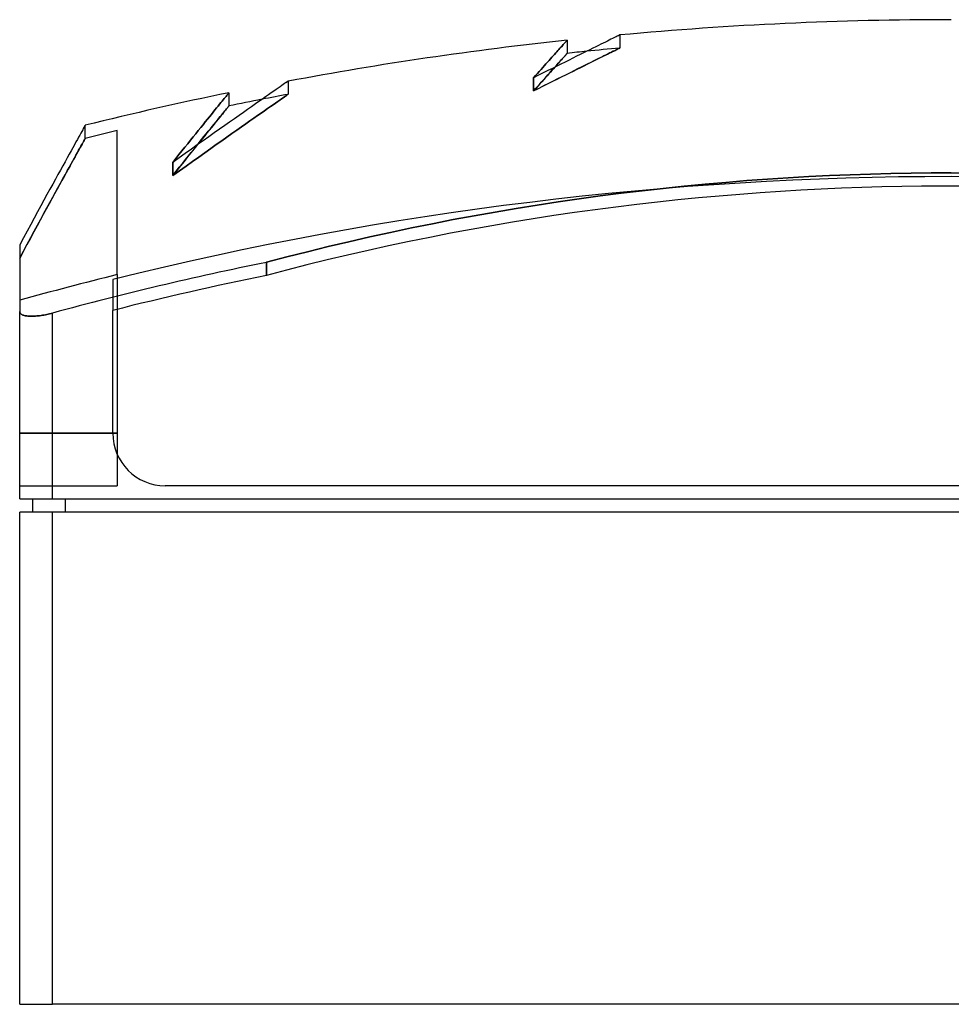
# Model space of a CAD drawing. Header units: millimetres. Extents: x -142 to 142, y -20 to 150.
# Tile 1 of 2: x -142 to 0, y 0 to 150. Entities that reach past the tile are written whole.
import ezdxf

# ---------------------------------------------------------------- set-up
doc = ezdxf.new("R2010")
doc.units = ezdxf.units.MM
doc.layers.add('MAIN-1', color=7, linetype='Continuous')
doc.layers.add('MAIN-2', color=7, linetype='Continuous')

msp = doc.modelspace()

# ---------------------------------------------------------------- linework, layer by layer
at = {"layer": 'MAIN-1'}
for p, q in [((-51.88, 147.02), (-52.14, 146.89)), ((-51.64, 147.13), (-51.88, 147.02)), ((-51.43, 147.24), (-51.64, 147.13)), ((-51.24, 147.33), (-51.43, 147.24)), ((-51.08, 147.41), (-51.24, 147.33)), ((-50.93, 147.48), (-51.08, 147.41)), ((-50.82, 147.54), (-50.93, 147.48)), ((-50.72, 147.59), (-50.82, 147.54)), ((-50.74, 147.58), (-50.68, 147.61)), ((-50.64, 147.63), (-50.72, 147.59)), ((-50.68, 147.61), (-50.63, 147.63)), ((-50.59, 147.65), (-50.64, 147.63)), ((-50.63, 147.63), (-50.6, 147.65)), ((-50.6, 147.65), (-50.57, 147.66)), ((-50.56, 147.67), (-50.59, 147.65)), ((-50.57, 147.66), (-50.56, 147.67)), ((-50.56, 147.67), (-50.55, 147.67)), ((-50.55, 147.67), (-50.56, 147.67)), ((-59.8, 145.48), (-59.65, 145.64)), ((-59.65, 145.64), (-59.52, 145.8)), ((-59.52, 145.8), (-59.39, 145.94)), ((-59.39, 145.94), (-59.27, 146.07)), ((-59.27, 146.07), (-59.16, 146.2)), ((-59.16, 146.2), (-59.06, 146.31)), ((-59.06, 146.31), (-58.97, 146.41)), ((-58.97, 146.41), (-58.89, 146.5)), ((-58.89, 146.5), (-58.81, 146.58)), ((-58.81, 146.58), (-58.75, 146.65)), ((-58.75, 146.65), (-58.7, 146.71)), ((-58.7, 146.71), (-58.65, 146.76)), ((-58.65, 146.76), (-58.61, 146.8)), ((-58.61, 146.8), (-58.59, 146.83)), ((-58.59, 146.83), (-58.57, 146.86)), ((-58.57, 146.86), (-58.55, 146.87)), ((-58.55, 146.87), (-58.55, 146.87)), ((-58.55, 146.87), (-58.55, 144.87)), ((-54.63, 145.65), (-55.08, 145.43)), ((-54.2, 145.87), (-54.63, 145.65)), ((-53.8, 146.07), (-54.2, 145.87)), ((-53.42, 146.25), (-53.8, 146.07)), ((-53.06, 146.43), (-53.42, 146.25)), ((-52.73, 146.59), (-53.06, 146.43)), ((-52.42, 146.75), (-52.73, 146.59)), ((-52.14, 146.89), (-52.42, 146.75)), ((-61.31, 143.79), (-61.09, 144.04)), ((-61.09, 144.04), (-60.88, 144.28)), ((-60.88, 144.28), (-60.68, 144.5)), ((-60.68, 144.5), (-60.48, 144.72)), ((-60.48, 144.72), (-60.3, 144.93)), ((-60.3, 144.93), (-60.12, 145.12)), ((-60.12, 145.12), (-59.96, 145.31)), ((-59.96, 145.31), (-59.8, 145.48)), ((-59.3, 144.04), (-59.43, 143.89)), ((-59.18, 144.17), (-59.3, 144.04)), ((-59.07, 144.29), (-59.18, 144.17)), ((-58.97, 144.4), (-59.07, 144.29)), ((-58.88, 144.5), (-58.97, 144.4)), ((-58.81, 144.59), (-58.88, 144.5)), ((-58.74, 144.67), (-58.81, 144.59)), ((-58.68, 144.73), (-58.74, 144.67)), ((-58.63, 144.78), (-58.68, 144.73)), ((-58.6, 144.82), (-58.63, 144.78)), ((-58.57, 144.85), (-58.6, 144.82)), ((-58.56, 144.87), (-58.57, 144.85)), ((-58.55, 144.87), (-58.56, 144.87)), ((-57.68, 144.14), (-58.26, 143.85)), ((-57.11, 144.42), (-57.68, 144.14)), ((-56.57, 144.69), (-57.11, 144.42)), ((-56.05, 144.95), (-56.57, 144.69)), ((-55.55, 145.2), (-56.05, 144.95)), ((-55.08, 145.43), (-55.55, 145.2)), ((-62.54, 142.42), (-62.28, 142.71)), ((-62.28, 142.71), (-62.02, 143)), ((-62.02, 143), (-61.78, 143.27)), ((-61.78, 143.27), (-61.54, 143.54)), ((-61.54, 143.54), (-61.31, 143.79)), ((-60.81, 142.58), (-61.5, 142.24)), ((-60.14, 142.91), (-60.81, 142.58)), ((-60.25, 142.98), (-60.44, 142.76)), ((-60.07, 143.19), (-60.25, 142.98)), ((-59.5, 143.24), (-60.14, 142.91)), ((-59.89, 143.38), (-60.07, 143.19)), ((-59.73, 143.56), (-59.89, 143.38)), ((-59.58, 143.73), (-59.73, 143.56)), ((-59.43, 143.89), (-59.58, 143.73)), ((-58.87, 143.55), (-59.5, 143.24)), ((-58.26, 143.85), (-58.87, 143.55)), ((-62.92, 141.53), (-63.66, 141.16)), ((-63.66, 141.16), (-63.37, 141.48)), ((-63.37, 141.48), (-63.09, 141.8)), ((-63.09, 141.8), (-62.81, 142.11)), ((-62.2, 141.89), (-62.92, 141.53)), ((-62.81, 142.11), (-62.54, 142.42)), ((-61.5, 142.24), (-62.2, 141.89)), ((-102.59, 139.59), (-102.91, 139.37)), ((-102.3, 139.79), (-102.59, 139.59)), ((-102.04, 139.97), (-102.3, 139.79)), ((-101.82, 140.13), (-102.04, 139.97)), ((-101.62, 140.26), (-101.82, 140.13)), ((-101.46, 140.38), (-101.62, 140.26)), ((-101.33, 140.47), (-101.46, 140.38)), ((-101.36, 140.45), (-101.28, 140.5)), ((-101.23, 140.54), (-101.33, 140.47)), ((-101.28, 140.5), (-101.21, 140.55)), ((-101.16, 140.59), (-101.23, 140.54)), ((-101.21, 140.55), (-101.16, 140.58)), ((-101.11, 140.62), (-101.16, 140.59)), ((-101.16, 140.58), (-101.13, 140.61)), ((-101.13, 140.61), (-101.11, 140.62)), ((-101.11, 140.62), (-101.1, 140.63)), ((-101.1, 140.63), (-101.11, 140.62)), ((-110.81, 137.99), (-110.68, 138.16)), ((-110.68, 138.16), (-110.55, 138.31)), ((-110.55, 138.31), (-110.44, 138.45)), ((-110.44, 138.45), (-110.35, 138.56)), ((-110.35, 138.56), (-110.27, 138.66)), ((-110.27, 138.66), (-110.21, 138.73)), ((-110.21, 138.73), (-110.16, 138.79)), ((-110.16, 138.79), (-110.13, 138.83)), ((-110.13, 138.83), (-110.11, 138.86)), ((-110.11, 138.86), (-110.1, 138.87)), ((-110.1, 138.87), (-110.1, 136.87)), ((-104.53, 138.24), (-105.01, 137.9)), ((-104.07, 138.56), (-104.53, 138.24)), ((-103.65, 138.85), (-104.07, 138.56)), ((-103.27, 139.12), (-103.65, 138.85)), ((-102.91, 139.37), (-103.27, 139.12)), ((-112.23, 136.25), (-111.98, 136.56)), ((-111.98, 136.56), (-111.75, 136.85)), ((-111.75, 136.85), (-111.53, 137.11)), ((-111.53, 137.11), (-111.33, 137.36)), ((-111.33, 137.36), (-111.14, 137.59)), ((-111.14, 137.59), (-110.97, 137.8)), ((-110.97, 137.8), (-110.81, 137.99)), ((-110.4, 136.5), (-110.51, 136.37)), ((-110.31, 136.61), (-110.4, 136.5)), ((-110.23, 136.7), (-110.31, 136.61)), ((-110.17, 136.78), (-110.23, 136.7)), ((-110.13, 136.83), (-110.17, 136.78)), ((-110.11, 136.86), (-110.13, 136.83)), ((-110.1, 136.87), (-110.11, 136.86)), ((-106.65, 136.75), (-107.26, 136.33)), ((-106.07, 137.16), (-106.65, 136.75)), ((-105.53, 137.54), (-106.07, 137.16)), ((-105.01, 137.9), (-105.53, 137.54)), ((-113.39, 134.83), (-113.07, 135.21)), ((-113.07, 135.21), (-112.78, 135.58)), ((-112.78, 135.58), (-112.5, 135.92)), ((-112.5, 135.92), (-112.23, 136.25)), ((-111.51, 135.14), (-111.74, 134.86)), ((-111.3, 135.39), (-111.51, 135.14)), ((-111.11, 135.63), (-111.3, 135.39)), ((-110.93, 135.85), (-111.11, 135.63)), ((-110.77, 136.04), (-110.93, 135.85)), ((-110.63, 136.22), (-110.77, 136.04)), ((-110.51, 136.37), (-110.63, 136.22)), ((-108.57, 135.41), (-109.27, 134.91)), ((-107.9, 135.88), (-108.57, 135.41)), ((-107.26, 136.33), (-107.9, 135.88)), ((-132.2, 133.56), (-132.3, 133.4)), ((-132.13, 133.69), (-132.2, 133.56)), ((-132.15, 133.66), (-132.1, 133.74)), ((-132.07, 133.79), (-132.13, 133.69)), ((-132.1, 133.74), (-132.06, 133.81)), ((-132.03, 133.87), (-132.07, 133.79)), ((-132.06, 133.81), (-132.04, 133.86)), ((-132.04, 133.86), (-132.02, 133.9)), ((-132.01, 133.91), (-132.03, 133.87)), ((-132.02, 133.9), (-132, 133.92)), ((-132, 133.93), (-132.01, 133.91)), ((-132, 133.92), (-132, 133.93)), ((-114.78, 133.11), (-114.41, 133.56)), ((-114.41, 133.56), (-114.05, 134)), ((-114.05, 134), (-113.71, 134.42)), ((-113.71, 134.42), (-113.39, 134.83)), ((-112.81, 133.54), (-113.12, 133.15)), ((-112.52, 133.9), (-112.81, 133.54)), ((-112.24, 134.24), (-112.52, 133.9)), ((-111.98, 134.56), (-112.24, 134.24)), ((-111.74, 134.86), (-111.98, 134.56)), ((-110.75, 133.87), (-111.54, 133.32)), ((-110, 134.4), (-110.75, 133.87)), ((-109.27, 134.91), (-110, 134.4)), ((-133.01, 132.11), (-133.21, 131.76)), ((-132.83, 132.43), (-133.01, 132.11)), ((-132.67, 132.72), (-132.83, 132.43)), ((-132.53, 132.98), (-132.67, 132.72)), ((-132.4, 133.2), (-132.53, 132.98)), ((-132.3, 133.4), (-132.4, 133.2)), ((-115.97, 131.63), (-115.56, 132.14)), ((-115.56, 132.14), (-115.16, 132.63)), ((-115.16, 132.63), (-114.78, 133.11)), ((-113.79, 132.32), (-114.15, 131.88)), ((-113.18, 132.16), (-114.04, 131.55)), ((-113.45, 132.75), (-113.79, 132.32)), ((-113.12, 133.15), (-113.45, 132.75)), ((-112.35, 132.75), (-113.18, 132.16)), ((-111.54, 133.32), (-112.35, 132.75)), ((-133.65, 130.95), (-133.91, 130.5)), ((-133.42, 131.37), (-133.65, 130.95)), ((-133.21, 131.76), (-133.42, 131.37)), ((-117.27, 130.01), (-116.82, 130.57)), ((-116.82, 130.57), (-116.39, 131.11)), ((-116.39, 131.11), (-115.97, 131.63)), ((-114.93, 130.92), (-115.83, 130.28)), ((-114.04, 131.55), (-114.93, 130.92)), ((-114.53, 131.41), (-114.93, 130.92)), ((-114.15, 131.88), (-114.53, 131.41)), ((-134.46, 129.5), (-134.76, 128.95)), ((-134.17, 130.02), (-134.46, 129.5)), ((-133.91, 130.5), (-134.17, 130.02)), ((-118.19, 128.86), (-117.73, 129.44)), ((-117.73, 129.44), (-117.27, 130.01)), ((-116.76, 129.62), (-117.71, 128.95)), ((-115.83, 130.28), (-116.76, 129.62)), ((-135.43, 127.75), (-135.78, 127.1)), ((-135.09, 128.36), (-135.43, 127.75)), ((-134.76, 128.95), (-135.09, 128.36)), ((-117.71, 128.95), (-118.67, 128.26)), ((-118.67, 128.26), (-118.19, 128.86)), ((-136.16, 126.42), (-136.55, 125.7)), ((-135.78, 127.1), (-136.16, 126.42)), ((-24.86, 125.91), (-21.71, 126.09)), ((-21.71, 126.09), (-18.57, 126.24)), ((-18.57, 126.24), (-15.44, 126.37)), ((-15.44, 126.37), (-12.33, 126.48)), ((-12.33, 126.48), (-9.22, 126.56)), ((-9.22, 126.56), (-6.13, 126.62)), ((-6.13, 126.62), (-3.06, 126.66)), ((-3.06, 126.66), (0, 126.67)), ((0, 126.67), (3.06, 126.66)), ((-136.96, 124.95), (-137.39, 124.17)), ((-136.55, 125.7), (-136.96, 124.95)), ((-43.91, 124.3), (-40.72, 124.63)), ((-40.72, 124.63), (-37.53, 124.94)), ((-37.53, 124.94), (-34.35, 125.22)), ((-34.35, 125.22), (-31.18, 125.48)), ((-31.18, 125.48), (-28.01, 125.71)), ((-28.01, 125.71), (-24.86, 125.91)), ((-10.6, 124.53), (-13.66, 124.44)), ((-7.56, 124.6), (-10.6, 124.53)), ((-4.52, 124.64), (-7.56, 124.6)), ((-1.5, 124.66), (-4.52, 124.64)), ((1.5, 124.66), (-1.5, 124.66)), ((-137.84, 123.35), (-138.3, 122.51)), ((-137.39, 124.17), (-137.84, 123.35)), ((-56.7, 122.71), (-53.5, 123.15)), ((-53.5, 123.15), (-50.3, 123.56)), ((-50.3, 123.56), (-47.1, 123.94)), ((-47.1, 123.94), (-43.91, 124.3)), ((-35.38, 123.13), (-38.52, 122.85)), ((-32.25, 123.39), (-35.38, 123.13)), ((-29.13, 123.63), (-32.25, 123.39)), ((-26.02, 123.84), (-29.13, 123.63)), ((-22.92, 124.02), (-26.02, 123.84)), ((-19.82, 124.19), (-22.92, 124.02)), ((-16.74, 124.32), (-19.82, 124.19)), ((-13.66, 124.44), (-16.74, 124.32)), ((-138.78, 121.63), (-139.28, 120.72)), ((-138.3, 122.51), (-138.78, 121.63)), ((-66.31, 121.24), (-63.11, 121.76)), ((-63.11, 121.76), (-59.91, 122.25)), ((-59.91, 122.25), (-56.7, 122.71)), ((-47.95, 121.84), (-51.11, 121.46)), ((-44.8, 122.2), (-47.95, 121.84)), ((-41.66, 122.54), (-44.8, 122.2)), ((-38.52, 122.85), (-41.66, 122.54)), ((-139.28, 120.72), (-139.79, 119.78)), ((-75.91, 119.54), (-72.71, 120.13)), ((-72.71, 120.13), (-69.51, 120.7)), ((-69.51, 120.7), (-66.31, 121.24)), ((-60.57, 120.15), (-63.73, 119.66)), ((-57.42, 120.61), (-60.57, 120.15)), ((-54.26, 121.04), (-57.42, 120.61)), ((-51.11, 121.46), (-54.26, 121.04)), ((-140.32, 118.8), (-140.86, 117.79)), ((-139.79, 119.78), (-140.32, 118.8)), ((-82.29, 118.27), (-79.1, 118.92)), ((-79.1, 118.92), (-75.91, 119.54)), ((-70.04, 118.61), (-73.19, 118.04)), ((-66.89, 119.15), (-70.04, 118.61)), ((-63.73, 119.66), (-66.89, 119.15)), ((-140.86, 117.79), (-141.42, 116.76)), ((-88.65, 116.9), (-85.47, 117.6)), ((-85.47, 117.6), (-82.29, 118.27)), ((-76.34, 117.46), (-79.49, 116.84)), ((-73.19, 118.04), (-76.34, 117.46)), ((-141.42, 116.76), (-142, 115.69)), ((-142, 115.69), (-142, 105.57)), ((-94.97, 115.43), (-91.81, 116.18)), ((-91.81, 116.18), (-88.65, 116.9)), ((-85.76, 115.54), (-88.89, 114.85)), ((-82.62, 116.2), (-85.76, 115.54)), ((-79.49, 116.84), (-82.62, 116.2)), ((-101.27, 113.86), (-98.13, 114.66)), ((-98.13, 114.66), (-94.97, 115.43)), ((-92.01, 114.14), (-95.12, 113.4)), ((-88.89, 114.85), (-92.01, 114.14)), ((-104.4, 113.04), (-101.27, 113.86)), ((-104.4, 111.04), (-104.4, 113.04)), ((-98.22, 112.63), (-101.32, 111.85)), ((-95.12, 113.4), (-98.22, 112.63)), ((-101.32, 111.85), (-104.4, 111.04)), ((-142, 105.57), (-142, 105.51)), ((-142, 77), (-142, 105.57)), ((-142, 105.51), (-141.98, 105.44)), ((-141.98, 105.44), (-141.96, 105.38)), ((-141.96, 105.38), (-141.93, 105.32)), ((-141.93, 105.32), (-141.88, 105.26)), ((-141.88, 105.26), (-141.83, 105.2)), ((-141.83, 105.2), (-141.77, 105.15)), ((-141.77, 105.15), (-141.69, 105.1)), ((-141.69, 105.1), (-141.61, 105.05)), ((-141.61, 105.05), (-141.52, 105.01)), ((-141.52, 105.01), (-141.41, 104.97)), ((-138.53, 104.97), (-138.31, 105.01)), ((-138.31, 105.01), (-138.09, 105.05)), ((-138.09, 105.05), (-137.87, 105.1)), ((-137.87, 105.1), (-137.65, 105.15)), ((-137.65, 105.15), (-137.43, 105.2)), ((-137.43, 105.2), (-137.21, 105.25)), ((-137.21, 105.25), (-137, 105.31)), ((-137, 77), (-137, 105.31)), ((-127.8, 87), (-127.8, 105.72)), ((-141.41, 104.97), (-141.3, 104.94)), ((-141.3, 104.94), (-141.18, 104.91)), ((-141.18, 104.91), (-141.05, 104.88)), ((-141.05, 104.88), (-140.92, 104.86)), ((-140.92, 104.86), (-140.77, 104.84)), ((-140.77, 104.84), (-140.62, 104.83)), ((-140.62, 104.83), (-140.47, 104.82)), ((-140.47, 104.82), (-140.31, 104.82)), ((-140.31, 104.82), (-140.13, 104.82)), ((-140.13, 104.82), (-139.96, 104.82)), ((-139.96, 104.82), (-139.77, 104.83)), ((-139.77, 104.83), (-139.57, 104.84)), ((-139.57, 104.84), (-139.37, 104.86)), ((-139.37, 104.86), (-139.17, 104.88)), ((-139.17, 104.88), (-138.96, 104.91)), ((-138.96, 104.91), (-138.75, 104.94)), ((-138.75, 104.94), (-138.53, 104.97)), ((119.8, 79), (-119.8, 79)), ((-142, 77), (-137, 77)), ((-140, 75), (-140, 77)), ((-137, 77), (137, 77)), ((-135, 75), (-135, 77)), ((-137, 75), (-142, 75)), ((-142, 0), (-142, 75)), ((137, 75), (-137, 75)), ((-137, 0), (-137, 75)), ((-142, 0), (-137, 0)), ((137, 0), (-137, 0))]:
    msp.add_line(p, q, dxfattribs=at)
for centre, radius, start, end in [((0, -400), 550, 90, 95.2734), ((0, -400), 550, 96.111, 100.5923), ((0, -402), 550, 95.7991, 96.111), ((0, -400), 550, 101.5476, 103.8865), ((0, -402), 550, 101.0109, 101.5476), ((0, -400), 523.55, 101.5026, 105.1694), ((0, -402), 523.55, 101.5026, 104.1287), ((-119.8, 87), 8, 180, 270)]:
    msp.add_arc(centre, radius, start, end, dxfattribs=at)
at = {"layer": 'MAIN-2'}
for p, q in [((-50.55, 147.67), (-50.55, 145.67)), ((-59.65, 145.64), (-59.8, 145.48)), ((-59.52, 145.8), (-59.65, 145.64)), ((-59.39, 145.94), (-59.52, 145.8)), ((-59.27, 146.07), (-59.39, 145.94)), ((-59.16, 146.2), (-59.27, 146.07)), ((-59.06, 146.31), (-59.16, 146.2)), ((-58.97, 146.41), (-59.06, 146.31)), ((-58.89, 146.5), (-58.97, 146.41)), ((-58.81, 146.58), (-58.89, 146.5)), ((-58.75, 146.65), (-58.81, 146.58)), ((-58.7, 146.71), (-58.75, 146.65)), ((-58.65, 146.76), (-58.7, 146.71)), ((-58.61, 146.8), (-58.65, 146.76)), ((-58.59, 146.83), (-58.61, 146.8)), ((-58.57, 146.86), (-58.59, 146.83)), ((-58.55, 146.87), (-58.57, 146.86)), ((-58.55, 146.87), (-58.55, 146.87)), ((-50.87, 145.52), (-51, 145.45)), ((-50.94, 145.48), (-50.82, 145.54)), ((-50.76, 145.57), (-50.87, 145.52)), ((-50.82, 145.54), (-50.72, 145.59)), ((-50.67, 145.61), (-50.76, 145.57)), ((-50.72, 145.59), (-50.64, 145.63)), ((-50.61, 145.64), (-50.67, 145.61)), ((-50.64, 145.63), (-50.59, 145.65)), ((-50.57, 145.66), (-50.61, 145.64)), ((-50.59, 145.65), (-50.56, 145.67)), ((-50.55, 145.67), (-50.57, 145.66)), ((-50.56, 145.67), (-50.55, 145.67)), ((-61.09, 144.04), (-61.31, 143.79)), ((-60.88, 144.28), (-61.09, 144.04)), ((-60.68, 144.5), (-60.88, 144.28)), ((-60.48, 144.72), (-60.68, 144.5)), ((-60.3, 144.93), (-60.48, 144.72)), ((-60.12, 145.12), (-60.3, 144.93)), ((-59.96, 145.31), (-60.12, 145.12)), ((-59.8, 145.48), (-59.96, 145.31)), ((-59.34, 144), (-59.22, 144.13)), ((-59.22, 144.13), (-59.11, 144.25)), ((-59.11, 144.25), (-59.02, 144.36)), ((-59.02, 144.36), (-58.93, 144.45)), ((-58.93, 144.45), (-58.85, 144.54)), ((-58.85, 144.54), (-58.78, 144.62)), ((-58.78, 144.62), (-58.72, 144.69)), ((-58.72, 144.69), (-58.67, 144.75)), ((-58.67, 144.75), (-58.62, 144.79)), ((-58.62, 144.79), (-58.59, 144.83)), ((-58.59, 144.83), (-58.57, 144.85)), ((-58.57, 144.85), (-58.55, 144.87)), ((-58.55, 144.87), (-58.55, 144.87)), ((-54.16, 143.88), (-53.77, 144.08)), ((-53.67, 144.13), (-54.07, 143.93)), ((-53.77, 144.08), (-53.39, 144.27)), ((-53.29, 144.31), (-53.67, 144.13)), ((-53.39, 144.27), (-53.04, 144.44)), ((-52.94, 144.49), (-53.29, 144.31)), ((-53.04, 144.44), (-52.72, 144.6)), ((-52.62, 144.65), (-52.94, 144.49)), ((-52.72, 144.6), (-52.42, 144.75)), ((-52.31, 144.8), (-52.62, 144.65)), ((-52.42, 144.75), (-52.14, 144.89)), ((-52.03, 144.94), (-52.31, 144.8)), ((-52.14, 144.89), (-51.88, 145.01)), ((-51.78, 145.06), (-52.03, 144.94)), ((-51.88, 145.01), (-51.65, 145.13)), ((-51.55, 145.18), (-51.78, 145.06)), ((-51.65, 145.13), (-51.44, 145.23)), ((-51.34, 145.28), (-51.55, 145.18)), ((-51.44, 145.23), (-51.25, 145.33)), ((-51.16, 145.37), (-51.34, 145.28)), ((-51.25, 145.33), (-51.08, 145.41)), ((-51, 145.45), (-51.16, 145.37)), ((-51.08, 145.41), (-50.94, 145.48)), ((-62.28, 142.71), (-62.54, 142.42)), ((-62.02, 143), (-62.28, 142.71)), ((-61.78, 143.27), (-62.02, 143)), ((-61.54, 143.54), (-61.78, 143.27)), ((-61.31, 143.79), (-61.54, 143.54)), ((-60.65, 142.53), (-60.87, 142.28)), ((-60.82, 142.35), (-60.62, 142.57)), ((-60.44, 142.76), (-60.65, 142.53)), ((-60.62, 142.57), (-60.42, 142.79)), ((-60.42, 142.79), (-60.24, 142.99)), ((-60.24, 142.99), (-60.07, 143.19)), ((-60.07, 143.19), (-59.9, 143.37)), ((-59.9, 143.37), (-59.75, 143.54)), ((-59.75, 143.54), (-59.6, 143.7)), ((-59.6, 143.7), (-59.47, 143.86)), ((-59.47, 143.86), (-59.34, 144)), ((-57.03, 142.46), (-56.49, 142.73)), ((-56.42, 142.76), (-56.97, 142.49)), ((-56.49, 142.73), (-55.98, 142.98)), ((-55.91, 143.02), (-56.42, 142.76)), ((-55.98, 142.98), (-55.49, 143.23)), ((-55.41, 143.27), (-55.91, 143.02)), ((-55.49, 143.23), (-55.02, 143.46)), ((-54.94, 143.5), (-55.41, 143.27)), ((-55.02, 143.46), (-54.58, 143.68)), ((-54.49, 143.72), (-54.94, 143.5)), ((-54.58, 143.68), (-54.16, 143.88)), ((-54.07, 143.93), (-54.49, 143.72)), ((-63.37, 141.48), (-63.66, 141.16)), ((-63.66, 141.16), (-63.66, 139.16)), ((-63.66, 139.16), (-63.66, 141.16)), ((-63.09, 141.8), (-63.37, 141.48)), ((-62.81, 142.11), (-63.09, 141.8)), ((-62.54, 142.42), (-62.81, 142.11)), ((-62.23, 140.77), (-61.97, 141.06)), ((-61.86, 141.18), (-62.13, 140.87)), ((-61.97, 141.06), (-61.72, 141.34)), ((-61.6, 141.47), (-61.86, 141.18)), ((-61.72, 141.34), (-61.48, 141.6)), ((-61.34, 141.76), (-61.6, 141.47)), ((-61.48, 141.6), (-61.25, 141.86)), ((-61.1, 142.03), (-61.34, 141.76)), ((-61.25, 141.86), (-61.03, 142.11)), ((-60.87, 142.28), (-61.1, 142.03)), ((-61.03, 142.11), (-60.82, 142.35)), ((-60.06, 140.95), (-59.41, 141.28)), ((-59.37, 141.3), (-60.03, 140.97)), ((-59.41, 141.28), (-58.78, 141.59)), ((-58.73, 141.61), (-59.37, 141.3)), ((-58.78, 141.59), (-58.17, 141.89)), ((-58.12, 141.92), (-58.73, 141.61)), ((-58.17, 141.89), (-57.59, 142.18)), ((-57.53, 142.21), (-58.12, 141.92)), ((-57.59, 142.18), (-57.03, 142.46)), ((-56.97, 142.49), (-57.53, 142.21)), ((-101.1, 140.63), (-101.1, 138.63)), ((-63.66, 139.16), (-62.9, 139.54)), ((-62.89, 139.54), (-63.66, 139.16)), ((-63.33, 139.52), (-63.66, 139.16)), ((-63.36, 139.5), (-63.06, 139.83)), ((-63.02, 139.88), (-63.33, 139.52)), ((-63.06, 139.83), (-62.77, 140.15)), ((-62.71, 140.22), (-63.02, 139.88)), ((-62.9, 139.54), (-62.15, 139.91)), ((-62.14, 139.92), (-62.89, 139.54)), ((-62.77, 140.15), (-62.5, 140.47)), ((-62.42, 140.55), (-62.71, 140.22)), ((-62.5, 140.47), (-62.23, 140.77)), ((-62.13, 140.87), (-62.42, 140.55)), ((-62.15, 139.91), (-61.43, 140.27)), ((-61.41, 140.28), (-62.14, 139.92)), ((-61.43, 140.27), (-60.73, 140.62)), ((-60.71, 140.63), (-61.41, 140.28)), ((-60.73, 140.62), (-60.06, 140.95)), ((-60.03, 140.97), (-60.71, 140.63)), ((-110.68, 138.16), (-110.81, 137.99)), ((-110.55, 138.31), (-110.68, 138.16)), ((-110.44, 138.45), (-110.55, 138.31)), ((-110.35, 138.56), (-110.44, 138.45)), ((-110.27, 138.66), (-110.35, 138.56)), ((-110.21, 138.73), (-110.27, 138.66)), ((-110.16, 138.79), (-110.21, 138.73)), ((-110.13, 138.83), (-110.16, 138.79)), ((-110.11, 138.86), (-110.13, 138.83)), ((-110.1, 138.87), (-110.11, 138.86)), ((-102.1, 137.93), (-101.86, 138.1)), ((-101.86, 138.1), (-102.1, 137.93)), ((-101.86, 138.1), (-101.66, 138.24)), ((-101.66, 138.24), (-101.86, 138.1)), ((-101.66, 138.24), (-101.49, 138.36)), ((-101.49, 138.36), (-101.66, 138.24)), ((-101.49, 138.36), (-101.35, 138.46)), ((-101.35, 138.46), (-101.49, 138.36)), ((-101.35, 138.46), (-101.24, 138.53)), ((-101.24, 138.53), (-101.35, 138.46)), ((-101.24, 138.53), (-101.16, 138.59)), ((-101.16, 138.59), (-101.24, 138.53)), ((-101.16, 138.59), (-101.12, 138.62)), ((-101.12, 138.62), (-101.16, 138.59)), ((-101.12, 138.62), (-101.1, 138.63)), ((-101.1, 138.63), (-101.12, 138.62)), ((-63.66, 139.16), (-63.36, 139.5)), ((-111.98, 136.56), (-112.23, 136.25)), ((-111.75, 136.85), (-111.98, 136.56)), ((-111.53, 137.11), (-111.75, 136.85)), ((-111.33, 137.36), (-111.53, 137.11)), ((-111.14, 137.59), (-111.33, 137.36)), ((-110.97, 137.8), (-111.14, 137.59)), ((-110.81, 137.99), (-110.97, 137.8)), ((-110.48, 136.4), (-110.38, 136.52)), ((-110.38, 136.52), (-110.29, 136.63)), ((-110.29, 136.63), (-110.22, 136.71)), ((-110.22, 136.71), (-110.17, 136.78)), ((-110.17, 136.78), (-110.13, 136.83)), ((-110.13, 136.83), (-110.11, 136.86)), ((-110.11, 136.86), (-110.1, 136.87)), ((-104.22, 136.46), (-103.78, 136.76)), ((-103.78, 136.76), (-104.22, 136.46)), ((-103.78, 136.76), (-103.38, 137.04)), ((-103.38, 137.04), (-103.78, 136.76)), ((-103.38, 137.04), (-103.01, 137.3)), ((-103.01, 137.3), (-103.38, 137.04)), ((-103.01, 137.3), (-102.67, 137.53)), ((-102.67, 137.53), (-103.01, 137.3)), ((-102.67, 137.53), (-102.37, 137.74)), ((-102.37, 137.74), (-102.67, 137.53)), ((-102.37, 137.74), (-102.1, 137.93)), ((-102.1, 137.93), (-102.37, 137.74)), ((-113.07, 135.21), (-113.39, 134.83)), ((-112.78, 135.58), (-113.07, 135.21)), ((-112.5, 135.92), (-112.78, 135.58)), ((-112.23, 136.25), (-112.5, 135.92)), ((-111.64, 134.98), (-111.43, 135.24)), ((-111.43, 135.24), (-111.23, 135.48)), ((-111.23, 135.48), (-111.05, 135.7)), ((-111.05, 135.7), (-110.88, 135.91)), ((-110.88, 135.91), (-110.73, 136.09)), ((-110.73, 136.09), (-110.6, 136.25)), ((-110.6, 136.25), (-110.48, 136.4)), ((-106.9, 134.58), (-106.3, 135)), ((-106.3, 135), (-106.9, 134.58)), ((-106.3, 135), (-105.73, 135.4)), ((-105.73, 135.4), (-106.3, 135)), ((-105.73, 135.4), (-105.19, 135.78)), ((-105.19, 135.78), (-105.73, 135.4)), ((-105.19, 135.78), (-104.69, 136.13)), ((-104.69, 136.13), (-105.19, 135.78)), ((-104.69, 136.13), (-104.22, 136.46)), ((-104.22, 136.46), (-104.69, 136.13)), ((-132, 131.93), (-132, 133.93)), ((-114.41, 133.56), (-114.78, 133.11)), ((-114.05, 134), (-114.41, 133.56)), ((-113.71, 134.42), (-114.05, 134)), ((-113.39, 134.83), (-113.71, 134.42)), ((-112.94, 133.38), (-112.65, 133.74)), ((-112.65, 133.74), (-112.37, 134.08)), ((-112.37, 134.08), (-112.11, 134.4)), ((-112.11, 134.4), (-111.87, 134.7)), ((-111.87, 134.7), (-111.64, 134.98)), ((-108.91, 133.17), (-108.2, 133.66)), ((-108.2, 133.66), (-108.91, 133.17)), ((-108.2, 133.66), (-107.54, 134.13)), ((-107.54, 134.13), (-108.2, 133.66)), ((-107.54, 134.13), (-106.9, 134.58)), ((-106.9, 134.58), (-107.54, 134.13)), ((-127.15, 111.16), (-127.15, 133.1)), ((-115.56, 132.14), (-115.97, 131.63)), ((-115.16, 132.63), (-115.56, 132.14)), ((-114.78, 133.11), (-115.16, 132.63)), ((-114.27, 131.74), (-113.91, 132.18)), ((-113.91, 132.18), (-113.57, 132.6)), ((-113.57, 132.6), (-113.25, 133)), ((-113.25, 133), (-112.94, 133.38)), ((-111.2, 131.55), (-110.41, 132.12)), ((-110.41, 132.12), (-111.2, 131.55)), ((-110.41, 132.12), (-109.64, 132.65)), ((-109.64, 132.65), (-110.41, 132.12)), ((-109.64, 132.65), (-108.91, 133.17)), ((-108.91, 133.17), (-109.64, 132.65)), ((-132.78, 130.52), (-132.95, 130.21)), ((-132.83, 130.43), (-132.67, 130.72)), ((-132.63, 130.79), (-132.78, 130.52)), ((-132.67, 130.72), (-132.53, 130.98)), ((-132.5, 131.03), (-132.63, 130.79)), ((-132.53, 130.98), (-132.4, 131.2)), ((-132.38, 131.24), (-132.5, 131.03)), ((-132.4, 131.2), (-132.29, 131.4)), ((-132.28, 131.43), (-132.38, 131.24)), ((-132.29, 131.4), (-132.2, 131.56)), ((-132.19, 131.58), (-132.28, 131.43)), ((-132.2, 131.56), (-132.13, 131.69)), ((-132.12, 131.71), (-132.19, 131.58)), ((-132.13, 131.69), (-132.07, 131.79)), ((-132.07, 131.8), (-132.12, 131.71)), ((-132.03, 131.87), (-132.07, 131.8)), ((-132.07, 131.79), (-132.03, 131.87)), ((-132.01, 131.91), (-132.03, 131.87)), ((-132.03, 131.87), (-132.01, 131.91)), ((-132, 131.93), (-132.01, 131.91)), ((-132.01, 131.91), (-132, 131.93)), ((-116.82, 130.57), (-117.27, 130.01)), ((-116.39, 131.11), (-116.82, 130.57)), ((-115.97, 131.63), (-116.39, 131.11)), ((-115.43, 130.3), (-115.02, 130.8)), ((-114.93, 130.92), (-115.4, 130.34)), ((-115.02, 130.8), (-114.64, 131.28)), ((-114.64, 131.28), (-114.27, 131.74)), ((-112.89, 130.36), (-112.03, 130.97)), ((-112.03, 130.97), (-112.89, 130.36)), ((-112.03, 130.97), (-111.2, 131.55)), ((-111.2, 131.55), (-112.03, 130.97)), ((-133.56, 129.12), (-133.8, 128.7)), ((-133.65, 128.95), (-133.42, 129.37)), ((-133.34, 129.52), (-133.56, 129.12)), ((-133.42, 129.37), (-133.21, 129.76)), ((-133.14, 129.88), (-133.34, 129.52)), ((-133.21, 129.76), (-133.01, 130.11)), ((-132.95, 130.21), (-133.14, 129.88)), ((-133.01, 130.11), (-132.83, 130.43)), ((-117.73, 129.44), (-118.19, 128.86)), ((-117.27, 130.01), (-117.73, 129.44)), ((-116.4, 129.09), (-116.94, 128.42)), ((-116.72, 128.69), (-116.28, 129.25)), ((-115.89, 129.73), (-116.4, 129.09)), ((-116.28, 129.25), (-115.84, 129.79)), ((-115.4, 130.34), (-115.89, 129.73)), ((-115.84, 129.79), (-115.43, 130.3)), ((-115.65, 128.41), (-114.7, 129.08)), ((-114.7, 129.08), (-115.65, 128.41)), ((-114.7, 129.08), (-113.78, 129.73)), ((-113.78, 129.73), (-114.7, 129.08)), ((-113.78, 129.73), (-112.89, 130.36)), ((-112.89, 130.36), (-113.78, 129.73)), ((-134.32, 127.75), (-134.61, 127.23)), ((-134.46, 127.5), (-134.17, 128.02)), ((-134.05, 128.24), (-134.32, 127.75)), ((-134.17, 128.02), (-133.9, 128.5)), ((-133.8, 128.7), (-134.05, 128.24)), ((-133.9, 128.5), (-133.65, 128.95)), ((-118.19, 128.86), (-118.67, 128.26)), ((-118.67, 128.26), (-118.67, 126.26)), ((-118.67, 126.26), (-118.67, 128.26)), ((-118.16, 126.9), (-117.67, 127.52)), ((-117.5, 127.73), (-118.07, 127.01)), ((-117.67, 127.52), (-117.19, 128.11)), ((-117.64, 127), (-116.63, 127.71)), ((-116.63, 127.71), (-117.64, 127)), ((-116.94, 128.42), (-117.5, 127.73)), ((-117.19, 128.11), (-116.72, 128.69)), ((-116.63, 127.71), (-115.65, 128.41)), ((-115.65, 128.41), (-116.63, 127.71)), ((-135.23, 126.1), (-135.57, 125.49)), ((-135.43, 125.75), (-135.09, 126.36)), ((-134.91, 126.68), (-135.23, 126.1)), ((-135.09, 126.36), (-134.76, 126.95)), ((-134.61, 127.23), (-134.91, 126.68)), ((-134.76, 126.95), (-134.46, 127.5)), ((-118.07, 127.01), (-118.67, 126.26)), ((-118.67, 126.26), (-117.64, 127)), ((-117.64, 127), (-118.67, 126.26)), ((-118.67, 126.26), (-118.16, 126.9)), ((-21.71, 126.09), (-24.86, 125.91)), ((-18.57, 126.24), (-21.71, 126.09)), ((-15.44, 126.37), (-18.57, 126.24)), ((-12.33, 126.48), (-15.44, 126.37)), ((-9.22, 126.56), (-12.33, 126.48)), ((-6.13, 126.62), (-9.22, 126.56)), ((-3.06, 126.66), (-6.13, 126.62)), ((0, 126.67), (-3.06, 126.66)), ((-135.92, 124.85), (-136.29, 124.17)), ((-136.16, 124.41), (-135.79, 125.1)), ((-135.57, 125.49), (-135.92, 124.85)), ((-135.79, 125.1), (-135.43, 125.75)), ((-40.72, 124.63), (-43.91, 124.3)), ((-37.53, 124.94), (-40.72, 124.63)), ((-34.35, 125.22), (-37.53, 124.94)), ((-31.18, 125.48), (-34.35, 125.22)), ((-28.01, 125.71), (-31.18, 125.48)), ((-24.86, 125.91), (-28.01, 125.71)), ((-136.68, 123.47), (-137.09, 122.73)), ((-136.97, 122.95), (-136.55, 123.7)), ((-136.29, 124.17), (-136.68, 123.47)), ((-136.55, 123.7), (-136.16, 124.41)), ((-53.5, 123.15), (-56.7, 122.71)), ((-50.3, 123.56), (-53.5, 123.15)), ((-47.1, 123.94), (-50.3, 123.56)), ((-43.91, 124.3), (-47.1, 123.94)), ((-137.51, 121.96), (-137.94, 121.16)), ((-137.84, 121.35), (-137.39, 122.17)), ((-137.09, 122.73), (-137.51, 121.96)), ((-137.39, 122.17), (-136.97, 122.95)), ((-63.11, 121.76), (-66.31, 121.24)), ((-59.91, 122.25), (-63.11, 121.76)), ((-56.7, 122.71), (-59.91, 122.25)), ((-138.4, 120.33), (-138.87, 119.47)), ((-138.78, 119.63), (-138.3, 120.51)), ((-137.94, 121.16), (-138.4, 120.33)), ((-138.3, 120.51), (-137.84, 121.35)), ((-72.71, 120.13), (-75.91, 119.54)), ((-69.51, 120.7), (-72.71, 120.13)), ((-66.31, 121.24), (-69.51, 120.7)), ((-139.35, 118.58), (-139.85, 117.66)), ((-139.79, 117.77), (-139.28, 118.72)), ((-138.87, 119.47), (-139.35, 118.58)), ((-139.28, 118.72), (-138.78, 119.63)), ((-79.1, 118.92), (-82.29, 118.27)), ((-75.91, 119.54), (-79.1, 118.92)), ((-139.85, 117.66), (-140.37, 116.71)), ((-140.32, 116.8), (-139.79, 117.77)), ((-85.47, 117.6), (-88.65, 116.9)), ((-82.29, 118.27), (-85.47, 117.6)), ((-140.9, 115.74), (-141.44, 114.73)), ((-141.42, 114.76), (-140.86, 115.79)), ((-140.37, 116.71), (-140.9, 115.74)), ((-140.86, 115.79), (-140.32, 116.8)), ((-91.81, 116.18), (-94.97, 115.43)), ((-88.65, 116.9), (-91.81, 116.18)), ((-142, 113.69), (-141.42, 114.76)), ((-141.44, 114.73), (-142, 113.69)), ((-98.13, 114.66), (-101.27, 113.86)), ((-94.97, 115.43), (-98.13, 114.66)), ((-101.27, 113.86), (-104.4, 113.04)), ((-104.4, 113.04), (-104.4, 111.04)), ((-127.15, 111.16), (-127.15, 87)), ((-127.8, 110.4), (-127.8, 105.72)), ((-142, 105.51), (-142, 105.57)), ((-141.98, 105.44), (-142, 105.51)), ((-141.96, 105.38), (-141.98, 105.44)), ((-141.93, 105.32), (-141.96, 105.38)), ((-141.88, 105.26), (-141.93, 105.32)), ((-141.83, 105.2), (-141.88, 105.26)), ((-141.77, 105.15), (-141.83, 105.2)), ((-141.69, 105.1), (-141.77, 105.15)), ((-141.61, 105.05), (-141.69, 105.1)), ((-141.52, 105.01), (-141.61, 105.05)), ((-141.41, 104.97), (-141.52, 105.01)), ((-138.31, 105.01), (-138.53, 104.97)), ((-138.09, 105.05), (-138.31, 105.01)), ((-137.87, 105.1), (-138.09, 105.05)), ((-137.65, 105.15), (-137.87, 105.1)), ((-137.43, 105.2), (-137.65, 105.15)), ((-137.21, 105.25), (-137.43, 105.2)), ((-137, 105.31), (-137.21, 105.25)), ((-137, 77), (-137, 105.31)), ((-141.3, 104.94), (-141.41, 104.97)), ((-141.18, 104.91), (-141.3, 104.94)), ((-141.05, 104.88), (-141.18, 104.91)), ((-140.92, 104.86), (-141.05, 104.88)), ((-140.77, 104.84), (-140.92, 104.86)), ((-140.62, 104.83), (-140.77, 104.84)), ((-140.47, 104.82), (-140.62, 104.83)), ((-140.31, 104.82), (-140.47, 104.82)), ((-140.13, 104.82), (-140.31, 104.82)), ((-139.96, 104.82), (-140.13, 104.82)), ((-139.77, 104.83), (-139.96, 104.82)), ((-139.57, 104.84), (-139.77, 104.83)), ((-139.37, 104.86), (-139.57, 104.84)), ((-139.17, 104.88), (-139.37, 104.86)), ((-138.96, 104.91), (-139.17, 104.88)), ((-138.75, 104.94), (-138.96, 104.91)), ((-138.53, 104.97), (-138.75, 104.94)), ((-127.15, 87), (-142, 87)), ((-127.8, 87), (-127.8, 87)), ((-142, 87), (-127.15, 87)), ((-127.8, 87), (-127.8, 87)), ((-127.15, 87), (-127.15, 79)), ((-142, 79), (-142, 79)), ((-142, 79), (-127.15, 79)), ((-127.15, 79), (-127.15, 79)), ((-119.8, 79), (-119.8, 79)), ((-119.8, 79), (-119.8, 79)), ((-142, 77), (-142, 77)), ((-140, 77), (-140, 77)), ((-135, 75), (-135, 77)), ((-142, 75), (-142, 75)), ((-140, 75), (-140, 75)), ((-137, 0), (-137, 75)), ((-142, 0), (-142, 0))]:
    msp.add_line(p, q, dxfattribs=at)
for centre, radius, start, end in [((0, -402), 550, 95.2734, 95.7991), ((0, -402), 550, 100.5923, 101.0109), ((0, -402), 550, 103.3667, 103.8865), ((0, -402), 528.1, 75.9955, 104.0046), ((0, -402), 528.1, 75.9955, 104.0046), ((0, -400), 523.55, 101.5026, 105.1694), ((0, -402), 528.68, 103.9163, 105.5806), ((0, -402), 528.68, 103.9163, 105.5806)]:
    msp.add_arc(centre, radius, start, end, dxfattribs=at)

doc.saveas('drawing.dxf')
